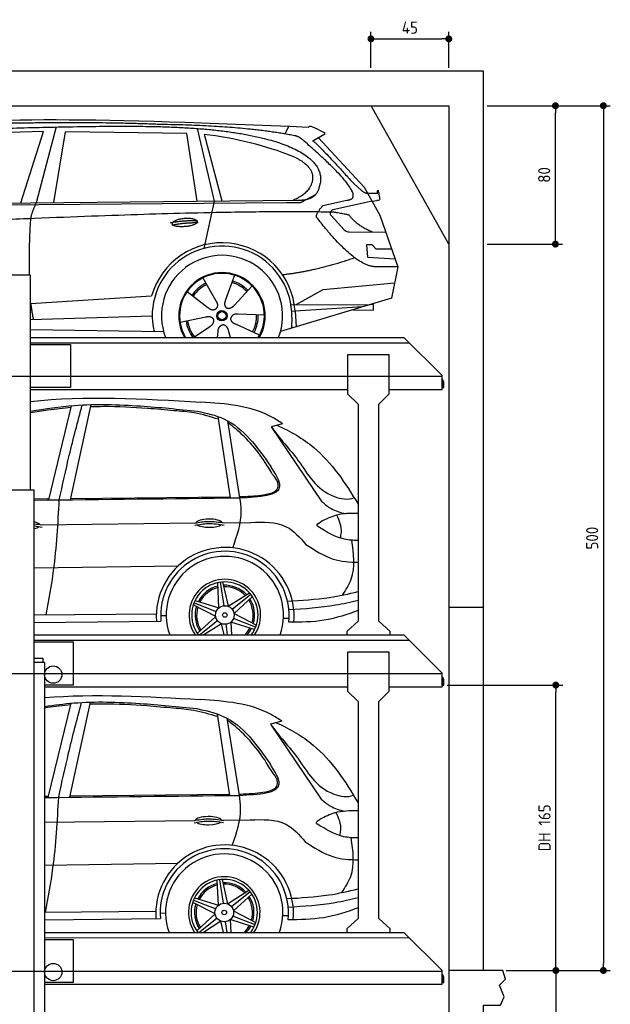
# Model space of a CAD drawing. Header units: millimetres. Extents: x -328 to 6332, y -257 to 9248.
# Tile 5 of 5: x 2919 to 6332, y 3554 to 9248. Entities that reach past the tile are written whole.
import ezdxf

# ---------------------------------------------------------------- set-up
doc = ezdxf.new("R2010")
doc.units = ezdxf.units.MM
doc.linetypes.add('GEN3', pattern=[6.25, 5, -1.25])
for name, color, linetype in [('3', 6, 'GEN3'), ('4', 3, 'Continuous'), ('5', 3, 'Continuous'), ('car', 10, 'Continuous')]:
    doc.layers.add(name, color=color, linetype=linetype)
doc.styles.get("Standard").update_dxf_attribs({"font": 'ISOCP.SHX'})
doc.dimstyles.new('GEN-ISO$0', dxfattribs={"dimscale": 20, "dimtxt": 3.5, "dimasz": 2, "dimexe": 2, "dimexo": 1, "dimgap": 1.5, "dimtad": 1, "dimdec": 1, "dimlfac": 0.1, "dimdsep": 46, "dimtxsty": 'Standard', "dimblk": 'PUNKT', "dimcen": 2, "dimclrd": 256, "dimclre": 256, "dimclrt": 2, "dimadec": 0, "dimazin": 0, "dimtp": 0.1, "dimtm": 0.1, "dimtfac": 0.71, "dimtdec": 1, "dimtmove": 2, "dimatfit": 3, "dimldrblk": 'PUNKT', "dimfxl": 0, "dimtolj": 1, "dimarcsym": 0})

# ---------------------------------------------------------------- blocks, each defined once
blk = doc.blocks.new('PUNKT')
at = {"layer": '4', "color": 0, "linetype": 'ByBlock'}
blk.add_line((-0.5, 0), (-1, 0), dxfattribs=at)
at = {"layer": '4', "color": 0, "linetype": 'ByBlock', "const_width": 0.5}
blk.add_lwpolyline([(-0.25, 0, 1), (0.25, 0, 1)], format="xyb", close=True, dxfattribs=at)
blk = doc.blocks.new('*D7')
at = {"layer": '5', "lineweight": -2}
for p, q in [((5620, 8750), (6332.3, 8750)), ((6292.3, 8710), (6292.3, 3790)), ((5731.2, 3750), (6332.3, 3750))]:
    blk.add_line(p, q, dxfattribs=at)
at = {"layer": 'DEFPOINTS', "color": 0}
for p in [(5600, 8750), (5711.2, 3750), (6292.3, 3750)]:
    blk.add_point(p, dxfattribs=at)
at = {"layer": '5', "lineweight": -2, "xscale": 40, "yscale": 40, "zscale": 40}
for p, rotation in [((6292.3, 8750), 90), ((6292.3, 3750), 270)]:
    blk.add_blockref('PUNKT', p, dxfattribs=dict(at, rotation=rotation))
at = {"layer": '5', "color": 2, "insert": (6227.3, 6250), "char_height": 70, "attachment_point": 5, "rotation": 90}
blk.add_mtext('\\A1;500', dxfattribs=at)
blk = doc.blocks.new('*D8')
at = {"layer": '5', "lineweight": -2}
for p, q in [((5620, 8750), (6055.2, 8750)), ((6015.2, 7990), (6015.2, 8710)), ((5620, 7950), (6055.2, 7950))]:
    blk.add_line(p, q, dxfattribs=at)
at = {"layer": 'DEFPOINTS', "color": 0}
for p in [(5600, 8750), (6015.2, 8750), (5600, 7950)]:
    blk.add_point(p, dxfattribs=at)
at = {"layer": '5', "lineweight": -2, "xscale": 40, "yscale": 40, "zscale": 40}
for p, rotation in [((6015.2, 8750), 90), ((6015.2, 7950), 270)]:
    blk.add_blockref('PUNKT', p, dxfattribs=dict(at, rotation=rotation))
at = {"layer": '5', "color": 2, "insert": (5950.2, 8350), "char_height": 70, "attachment_point": 5, "rotation": 90}
blk.add_mtext('\\A1;80', dxfattribs=at)
blk = doc.blocks.new('*D9')
at = {"layer": '5', "lineweight": -2}
for p, q in [((4949.1, 8970), (4949.1, 9176.7)), ((5399.1, 8970), (5399.1, 9176.7)), ((4989.1, 9136.7), (5359.1, 9136.7))]:
    blk.add_line(p, q, dxfattribs=at)
at = {"layer": 'DEFPOINTS', "color": 0}
for p in [(5399.1, 9136.7), (4949.1, 8950), (5399.1, 8950)]:
    blk.add_point(p, dxfattribs=at)
at = {"layer": '5', "lineweight": -2, "xscale": 40, "yscale": 40, "zscale": 40, "rotation": 180}
blk.add_blockref('PUNKT', (4949.1, 9136.7), dxfattribs=at)
at = {"layer": '5', "lineweight": -2, "xscale": 40, "yscale": 40, "zscale": 40}
blk.add_blockref('PUNKT', (5399.1, 9136.7), dxfattribs=at)
at = {"layer": '5', "color": 2, "insert": (5174.1, 9201.7), "char_height": 70, "attachment_point": 5}
blk.add_mtext('\\A1;45', dxfattribs=at)
blk = doc.blocks.new('*D3')
at = {"layer": '5', "lineweight": -2}
for p, q in [((5390, 5400), (6057.6, 5400)), ((6017.6, 3790), (6017.6, 5360)), ((5731.2, 3750), (6057.6, 3750))]:
    blk.add_line(p, q, dxfattribs=at)
at = {"layer": 'DEFPOINTS', "color": 0}
for p in [(5370, 5400), (6017.6, 5400), (5711.2, 3750)]:
    blk.add_point(p, dxfattribs=at)
at = {"layer": '5', "lineweight": -2, "xscale": 40, "yscale": 40, "zscale": 40}
for p, rotation in [((6017.6, 5400), 90), ((6017.6, 3750), 270)]:
    blk.add_blockref('PUNKT', p, dxfattribs=dict(at, rotation=rotation))
at = {"layer": '5', "color": 2, "insert": (5952.1, 4575), "char_height": 70, "attachment_point": 5, "rotation": 90}
blk.add_mtext('DH 165', dxfattribs=at)
blk = doc.blocks.new('*D4')
at = {"layer": '5', "lineweight": -2}
for p, q in [((5731.2, 3750), (6057.8, 3750)), ((6017.8, 3710), (6017.8, 240)), ((5420, 200), (6057.8, 200))]:
    blk.add_line(p, q, dxfattribs=at)
at = {"layer": 'DEFPOINTS', "color": 0}
for p in [(5711.2, 3750), (5400, 200), (6017.8, 200)]:
    blk.add_point(p, dxfattribs=at)
at = {"layer": '5', "lineweight": -2, "xscale": 40, "yscale": 40, "zscale": 40}
for p, rotation in [((6017.8, 3750), 90), ((6017.8, 200), 270)]:
    blk.add_blockref('PUNKT', p, dxfattribs=dict(at, rotation=rotation))
at = {"layer": '5', "color": 2, "insert": (5952.8, 1975), "char_height": 70, "attachment_point": 5, "rotation": 90}
blk.add_mtext('\\A1;355', dxfattribs=at)

msp = doc.modelspace()

# ---------------------------------------------------------------- linework, layer by layer
for p, q in [((5400, 7950), (4950, 8750)), ((2982, 7770), (2662, 7770)), ((2982, 7410), (5140, 7410)), ((5360, 7190), (5140, 7410)), ((2982, 7370), (3212.5, 7370)), ((3212.5, 7370), (3212.5, 7120)), ((4814.5, 7310), (4814.5, 7085)), ((5054.5, 7310), (4814.5, 7310)), ((5054.5, 7085), (5054.5, 7310)), ((5360, 7110), (5360, 7190)), ((3212.5, 7120), (2982, 7120)), ((5360, 7157.727), (5360, 7150)), ((2982, 7110), (4814.5, 7110)), ((4874.5, 7025), (4814.5, 7085)), ((5054.5, 7085), (4994.5, 7025)), ((5054.5, 7110), (5360, 7110)), ((4874.5, 7025), (4874.5, 6303.134)), ((4994.5, 6311.273), (4994.5, 7025)), ((2641, 6530), (3003.019, 6530)), ((3003, 265), (3003, 6530)), ((4874.5, 6303.134), (4874.5, 5770)), ((4994.5, 5770), (4994.5, 6311.273)), ((5400, 5850), (5600, 5850)), ((4874.5, 5770), (4809.5, 5710)), ((5059.5, 5710), (4994.5, 5770)), ((4809.5, 5710), (4809.5, 5690)), ((5059.5, 5690), (5059.5, 5710)), ((3003, 5690), (5140, 5690)), ((5360, 5470), (5140, 5690)), ((4814.5, 5590), (4814.5, 5365)), ((5054.5, 5590), (4814.5, 5590)), ((5054.5, 5365), (5054.5, 5590)), ((3063, 5530), (3053, 5530)), ((3063, 5530), (3063, 265)), ((5360, 5390), (5360, 5470)), ((5360, 5437.727), (5360, 5430)), ((3063, 5390), (4814.5, 5390)), ((4874.5, 5305), (4814.5, 5365)), ((5054.5, 5365), (4994.5, 5305)), ((5054.5, 5390), (5360, 5390)), ((4874.5, 5305), (4874.5, 4050)), ((4994.5, 4050), (4994.5, 5305)), ((4874.5, 4050), (4809.5, 3990)), ((5059.5, 3990), (4994.5, 4050)), ((4809.5, 3990), (4809.5, 3970)), ((5059.5, 3970), (5059.5, 3990)), ((3063, 3970), (5140, 3970)), ((5360, 3750), (5140, 3970)), ((5360, 3670), (5360, 3750)), ((5360, 3717.727), (5360, 3710)), ((5400, 3750), (5400, 3750)), ((3063, 3670), (5360, 3670))]:
    msp.add_line(p, q)
for points in [[(5600, 3750), (5600, 5850), (5600, 8950), (0, 8950), (0, 0), (5600, 0), (5600, 3550), (5698.53, 3550), (5718.661, 3597.939), (5691.114, 3665.733), (5726.078, 3699.63), (5711.245, 3750), (5400, 3750), (5400, 200), (4950, 192.931), (4950, 91.608), (4850, 91.608), (4850, 176.952), (200, 250), (200, 8750), (5400, 8750), (5400, 3750)], [(2982, 6530), (2982, 7770)], [(2982, 7380), (5170, 7380)], [(3003, 5659.522), (5170, 5660)], [(3003, 5650), (3227.5, 5650)], [(3227.5, 5650), (3227.5, 5400), (3063, 5400)], [(3063, 3939.535), (5170, 3940)], [(3063, 3930), (3227.5, 3930)], [(3227.5, 3930), (3227.5, 3680), (3063, 3680)]]:
    msp.add_lwpolyline(points)
for points in [[(5360, 7157.727, -0.18267581), (5362, 7152.435), (5362, 7120), (5370, 7120), (5370, 7152.435, 0.30561468), (5360, 7167.268)], [(5360, 5437.727, -0.18267581), (5362, 5432.435), (5362, 5400), (5370, 5400), (5370, 5432.435, 0.30561468), (5360, 5447.268)], [(5360, 3717.727, -0.18267581), (5362, 3712.435), (5362, 3680), (5370, 3680), (5370, 3712.435, 0.30561468), (5360, 3727.268)]]:
    msp.add_lwpolyline(points, format="xyb")
msp.add_lwpolyline([(3003, 5530), (3003, 5555), (3053, 5555), (3053, 5530)], close=True)
for centre in [(3112.854, 5461), (3112.854, 3741)]:
    msp.add_circle(centre, 49.854)
at = {"layer": '3'}
for p, q in [((5360, 7185), (295, 7185)), ((5360, 5465), (295, 5465)), ((5360, 3745), (295, 3745))]:
    msp.add_line(p, q, dxfattribs=at)
at = {"layer": 'car'}
for p, q in [((3057.252, 8600.766), (2463.573, 8583.428)), ((2925.031, 8188.347), (3057.252, 8600.766)), ((3130.381, 8627.154), (3015.069, 8189.218)), ((3116.722, 8190.202), (3183.803, 8600.015)), ((3885.485, 8590.116), (3183.803, 8600.015)), ((3945.134, 8618.451), (4042.225, 8199.159)), ((4452.415, 8586.798), (4474.798, 8631.499)), ((3945.021, 8198.219), (3885.485, 8590.116)), ((3985.108, 8585.916), (4088.208, 8199.604)), ((4682.386, 8585.181), (4612.317, 8546.018)), ((4645.562, 8564.599), (4909.917, 8278.658)), ((4849.595, 8299.736), (4895.211, 8259.916)), ((4909.917, 8278.658), (5000.549, 8116.504)), ((1864.847, 8178.087), (4516.662, 8203.751)), ((4042.225, 8199.159), (3983.846, 7924.935)), ((4923.663, 8245.496), (4988.005, 8244.588)), ((4955.233, 8197.581), (4982.927, 8201.59)), ((1817.949, 8168.743), (4461.187, 8189.755)), ((4461.187, 8189.755), (4544.067, 8191.223)), ((4955.233, 8197.581), (4728.837, 8147.656)), ((4718.457, 8114.55), (4793.514, 8033.346)), ((5000.549, 8116.504), (5104.908, 7818.859)), ((4822.739, 8020.497), (5034.487, 8019.707)), ((4955.233, 7945.631), (4922.575, 7945.631)), ((4922.575, 7945.631), (4929.439, 7874.135)), ((4979.019, 7919.813), (4955.233, 7945.631)), ((5069.512, 7919.813), (4979.019, 7919.813)), ((4929.439, 7874.135), (5088.524, 7865.588)), ((5104.908, 7818.859), (4988.005, 7819.295)), ((5104.908, 7818.859), (5067.02, 7636.908)), ((3977.79, 7754.646), (4052.433, 7622.904)), ((4159.937, 7770.04), (4108.463, 7627.64)), ((4262.047, 7708.274), (4159.82, 7596.575)), ((4516.726, 7601.424), (4672.051, 7688.239)), ((4672.051, 7688.239), (5085.455, 7725.439)), ((2982, 7605.681), (3649.198, 7648.247)), ((3649.198, 7648.247), (3681.666, 7650.319)), ((3887.494, 7676.62), (4007.018, 7583.661)), ((5067.02, 7636.908), (4426.326, 7444.107)), ((4486.356, 7601.537), (4943.806, 7599.829)), ((4901.881, 7587.213), (4510.26, 7562.229)), ((4963.566, 7601.496), (4950.1, 7601.724)), ((4963.013, 7568.807), (4963.566, 7601.496)), ((2982, 7513.833), (3685.423, 7535.707)), ((3845.848, 7498.631), (3994.207, 7528.91)), ((4332.974, 7539.799), (4181.637, 7544.75)), ((4491.771, 7528.498), (4490.671, 7463.47)), ((4510.26, 7562.229), (4491.01, 7561)), ((4510.26, 7562.229), (4516.073, 7471.114)), ((4847.222, 7570.765), (4963.013, 7568.807)), ((3923.665, 7410), (4017.496, 7473.591)), ((4305.786, 7423.6), (4167.963, 7486.307)), ((2982, 7457.098), (3750.513, 7444.107)), ((4061.701, 7410), (4065.609, 7444.488)), ((4136.85, 7410), (4125.417, 7449.543)), ((3087.205, 6470.68), (3219.425, 7015.426)), ((3212.571, 6472.055), (3332.264, 7021.71)), ((4137.776, 6482.204), (4066.46, 6952.845)), ((4192.09, 6482.799), (4121.303, 6928.591)), ((4137.558, 6905.302), (4123.258, 6916.275)), ((4437.386, 6911.758), (4372.954, 6893.84)), ((4372.954, 6893.84), (4665.744, 6460.71)), ((3003, 6477.871), (3089.162, 6478.742)), ((3214.303, 6480.007), (4136.697, 6489.329)), ((3039.821, 6327.788), (3934.333, 6337.566)), ((4094.015, 6339.312), (4254.703, 6341.068)), ((3003, 6078.28), (3836.177, 6089.842)), ((4070.83, 5847.03), (4064.038, 5992.607)), ((4077.519, 5995.045), (4098.077, 5858.745)), ((4092.101, 5996.579), (4123.821, 5855.705)), ((4123.821, 5855.705), (4246.498, 5934.376)), ((4255.351, 5923.919), (4147.59, 5837.966)), ((3927.007, 5876.601), (4055.325, 5826.255)), ((3932.969, 5889.997), (4070.83, 5847.03)), ((4263.97, 5912.058), (4157.83, 5814.151)), ((3003, 5806.052), (3708.992, 5812.179)), ((4051.847, 5796.8), (3922.378, 5863.707)), ((4157.83, 5814.151), (4287.299, 5747.245)), ((3003, 5761.839), (3735.743, 5769.788)), ((3734.245, 5802.642), (3765.649, 5802.397)), ((3945.706, 5698.893), (4051.847, 5796.8)), ((3958.047, 5690), (4062.087, 5772.985)), ((4085.856, 5755.246), (3984.112, 5690)), ((4100.547, 5690), (4085.856, 5755.246)), ((4120.982, 5690), (4111.6, 5752.207)), ((4276.707, 5720.955), (4138.847, 5763.922)), ((4138.847, 5763.922), (4142.296, 5690)), ((4282.67, 5734.35), (4154.352, 5784.697)), ((4443.376, 5787.693), (4475.427, 5787.177)), ((3083.609, 4750.636), (3215.829, 5295.383)), ((3208.976, 4752.011), (3328.668, 5301.667)), ((4134.181, 4762.16), (4062.865, 5232.801)), ((4188.494, 4762.755), (4117.707, 5208.548)), ((4133.963, 5185.258), (4119.663, 5196.231)), ((4433.791, 5191.714), (4369.358, 5173.796)), ((4369.358, 5173.796), (4662.148, 4740.666)), ((3063, 4758.47), (3085.566, 4758.698)), ((3210.707, 4759.963), (4133.101, 4769.285)), ((3063, 4608.037), (3930.738, 4617.522)), ((4090.419, 4619.268), (4251.107, 4621.024)), ((3063, 4359.119), (3832.581, 4369.799)), ((4067.234, 4126.986), (4060.442, 4272.563)), ((4073.924, 4275.001), (4094.481, 4138.701)), ((4088.506, 4276.535), (4120.225, 4135.661)), ((4120.225, 4135.661), (4242.903, 4214.332)), ((3923.412, 4156.557), (4051.73, 4106.211)), ((3929.374, 4169.953), (4067.234, 4126.986)), ((4251.755, 4203.875), (4143.995, 4117.922)), ((4260.375, 4192.014), (4154.234, 4094.107)), ((4048.252, 4076.756), (3918.782, 4143.663)), ((3063, 4086.56), (3705.397, 4092.135)), ((3063, 4042.485), (3732.148, 4049.744)), ((3730.649, 4082.599), (3762.054, 4082.353)), ((3942.111, 3978.849), (4048.252, 4076.756)), ((3954.507, 3970), (4058.491, 4052.942)), ((4273.112, 4000.911), (4135.252, 4043.878)), ((4135.252, 4043.878), (4138.699, 3970)), ((4279.074, 4014.306), (4150.756, 4064.653)), ((4154.234, 4094.107), (4283.704, 4027.201)), ((4439.781, 4067.649), (4471.831, 4067.133)), ((4082.261, 4035.202), (3980.585, 3970)), ((4096.942, 3970), (4082.261, 4035.202)), ((4117.38, 3970), (4108.005, 4032.163))]:
    msp.add_line(p, q, dxfattribs=at)
for centre, radius in [((4088.006, 7535.837), 30.149), ((4088.006, 7535.837), 23.625), ((4104.838, 5805.476), 53.697), ((4104.838, 5805.476), 13.14), ((4101.243, 4085.432), 53.697), ((4101.243, 4085.432), 13.14)]:
    msp.add_circle(centre, radius, dxfattribs=at)
for centre, radius, start, end in [((4733.144, 8128.126), 20, 102.435753, 222.747291), ((4822.888, 8060.497), 40, 222.747291, 269.78612), ((4088.42, 7535.316), 422.698, 3.650408, 164.21264), ((4088.42, 7535.316), 403.409, 359.031542, 193.114614), ((4088.42, 7535.316), 350, 339.019775, 200.980225), ((4088.42, 7535.316), 250, 329.916339, 210.083661), ((4088.006, 7535.837), 245, 329.094752, 210.905248), ((4088.006, 7535.837), 209.639, 116.262002, 145.39945), ((4088.006, 7535.837), 200.649, 116.115177, 145.546276), ((4088.006, 7535.837), 200.649, 44.115177, 73.546276), ((4088.006, 7535.837), 209.639, 44.262002, 73.39945), ((4088.006, 7535.837), 200.649, 332.115177, 1.546276), ((4088.006, 7535.837), 209.639, 332.262002, 1.39945), ((4088.006, 7535.837), 209.639, 188.262002, 216.888086), ((4088.006, 7535.837), 200.649, 188.115177, 217.546276), ((4106.951, 5797.853), 398.216, 355.058377, 184.082057), ((4105.006, 5803.089), 370.762, 353.877842, 185.153046), ((4104.738, 5805.431), 339.102, 340.098689, 199.901311), ((4104.838, 5805.476), 206.829, 326.060712, 213.939288), ((4104.838, 5805.476), 191.528, 322.920721, 217.079279), ((4104.838, 5805.476), 172.008, 103.40479, 152.796276), ((4104.838, 5805.476), 163.324, 103.982841, 152.264526), ((4104.838, 5805.476), 172.008, 43.40479, 92.796276), ((4104.838, 5805.476), 163.324, 43.982841, 92.264526), ((4104.838, 5805.476), 163.324, 343.982841, 32.264526), ((4104.838, 5805.476), 172.008, 343.40479, 32.796276), ((4104.838, 5805.476), 172.008, 163.40479, 212.796276), ((4104.838, 5805.476), 163.324, 163.982841, 212.264526), ((4104.838, 5805.476), 163.324, 315.005896, 332.264526), ((4104.838, 5805.476), 172.008, 317.829583, 332.796276), ((4104.838, 5805.476), 163.324, 223.982841, 224.994104), ((4103.355, 4077.809), 398.216, 355.058377, 184.082057), ((4101.411, 4083.045), 370.762, 353.877842, 185.153046), ((4101.143, 4085.387), 339.102, 340.106567, 199.893433), ((4101.243, 4085.432), 206.829, 326.07535, 213.92465), ((4101.243, 4085.432), 191.528, 322.937158, 217.062842), ((4101.243, 4085.432), 172.008, 103.40479, 152.796276), ((4101.243, 4085.432), 163.324, 103.982841, 152.264526), ((4101.243, 4085.432), 172.008, 43.40479, 92.796276), ((4101.243, 4085.432), 163.324, 43.982841, 92.264526), ((4101.243, 4085.432), 163.324, 343.982841, 32.264526), ((4101.243, 4085.432), 172.008, 343.40479, 32.796276), ((4101.243, 4085.432), 172.008, 163.40479, 212.796276), ((4101.243, 4085.432), 163.324, 163.982841, 212.264526), ((4101.243, 4085.432), 163.324, 315.027641, 332.264526), ((4101.243, 4085.432), 172.008, 317.849285, 332.796276), ((4101.243, 4085.432), 163.324, 223.982841, 224.972359)]:
    msp.add_arc(centre, radius, start, end, dxfattribs=at)
for centre, start_param, end_param in [((2961.038, 6324.592), 3.30159827, 4.12713917), ((4013.954, 6336.307), 3.30159827, 6.20058583), ((4013.954, 6336.307), 0.41469095, 2.78263354), ((2961.038, 6324.592), 2.15604614, 2.78263354), ((4010.359, 4616.263), 3.30159827, 6.20058583), ((4010.359, 4616.263), 0.41469095, 2.78263354)]:
    msp.add_ellipse(centre, major_axis=(-75.962, 0), ratio=0.31078981, start_param=start_param, end_param=end_param, dxfattribs=at)
for points, degree in [([(2243.703, 8619.956), (2655.659, 8691.514), (3415.846, 8679.032), (4588.352, 8626.48)], 3), ([(3738.42, 8641.384), (3390.06, 8657.582), (2774.177, 8647.22)], 2), ([(4513.987, 8575.428), (4212.861, 8635.297), (3738.42, 8641.384)], 2), ([(4588.352, 8626.48), (4596.729, 8645.968), (4644.133, 8609.266), (4681.604, 8593.762)], 3), ([(3985.108, 8585.916), (4156.962, 8569.332), (4353.058, 8514.636), (4486.356, 8463.219)], 3), ([(4563.679, 8545.045), (4537.721, 8570.736), (4513.987, 8575.428)], 2), ([(4809.294, 8204.166), (4950.025, 8209.085), (4563.679, 8545.045)], 2), ([(4612.317, 8546.018), (4616.556, 8556.756), (4849.595, 8299.736)], 2), ([(4682.386, 8585.181), (4684.051, 8586.825), (4679.555, 8588.991), (4684.133, 8592.716), (4681.604, 8593.762)], 4), ([(4486.356, 8463.219), (4602.044, 8413.309), (4611.695, 8347.178)], 2), ([(4611.695, 8347.178), (4617.301, 8252.703), (4500.013, 8203.59)], 2), ([(4516.662, 8203.751), (4566.749, 8204.236), (4634.392, 8206.594), (4647.449, 8256.439), (4655.687, 8299.673)], 4), ([(4895.211, 8259.916), (4903.52, 8252.663), (4921.302, 8242.636), (4925.899, 8245.12), (4927.802, 8246.659)], 4), ([(4988.005, 8244.588), (4986.077, 8292.593), (5000.563, 8209.288)], 2), ([(4544.067, 8191.223), (4574.413, 8207.482), (4630.02, 8237.357)], 2), ([(4672.074, 8172.752), (4809.294, 8204.166)], 1), ([(5000.563, 8209.288), (5000.819, 8205.578), (4993.066, 8203.056), (4982.913, 8201.588)], 3), ([(2983.957, 8097.021), (2986.787, 8128.037), (3015.069, 8189.218)], 2), ([(4634.39, 8106.32), (4632.122, 8130.471), (4672.074, 8172.752)], 2), ([(4735.956, 8134.052), (3859.301, 8154.437), (1427.272, 8019.972)], 2), ([(2976.873, 7770), (2972.872, 7968.642), (2983.957, 8097.021)], 2), ([(3790.53, 8073.317), (3865.955, 8090.212), (3949.469, 8084.428)], 2), ([(4988.005, 7819.295), (4865.023, 7806.48), (4634.39, 8106.32)], 2), ([(4823.8, 8116.476), (4822.512, 8119.476), (4735.956, 8134.052)], 2), ([(4955.233, 8020.003), (4869.571, 8055.105), (4823.8, 8116.476)], 2), ([(3797.707, 8060.485), (3871.715, 8075.078), (3949.63, 8074.335)], 2), ([(4856.091, 7870.651), (4631.405, 7793.197), (4438.626, 7772.02)], 2), ([(2982.231, 7605.696), (2992.371, 7540.82), (2997.387, 7514.311)], 2), ([(4007.018, 7583.661), (4030.514, 7561.986), (4053.707, 7575.53)], 2), ([(4052.433, 7622.904), (4070.471, 7596.513), (4053.707, 7575.53)], 2), ([(4108.463, 7627.64), (4103.925, 7615.085), (4099.973, 7601.056), (4104.353, 7587.259), (4115.158, 7580.724)], 4), ([(4159.82, 7596.575), (4150.807, 7586.727), (4140.216, 7576.714), (4125.963, 7574.188), (4115.158, 7580.724)], 4), ([(3994.207, 7528.91), (4024.881, 7537.91), (4039.656, 7515.482)], 2), ([(4017.496, 7473.591), (4045.371, 7489.24), (4039.656, 7515.482)], 2), ([(4167.963, 7486.307), (4137.857, 7497.056), (4139.086, 7523.885)], 2), ([(4181.637, 7544.75), (4149.888, 7548.474), (4139.086, 7523.885)], 2), ([(4065.609, 7444.488), (4066.528, 7476.442), (4092.424, 7483.564)], 2), ([(4125.417, 7449.543), (4119.148, 7480.889), (4092.424, 7483.564)], 2), ([(2982, 7040.57), (3298.096, 7074.59), (3632.142, 7055.634), (3966.188, 7036.677)], 3), ([(3003, 6469.757), (3399.363, 6474.104), (3795.726, 6478.452), (4192.09, 6482.799)], 3), ([(3003, 6332.72), (3018.2, 6331.065), (3033.411, 6328.763), (3048.622, 6326.461)], 3), ([(3003, 6320.106), (3018.105, 6318.454), (3033.22, 6316.166), (3048.336, 6313.879)], 3), ([(3063, 5328.371), (3353.81, 5351.18), (3658.201, 5333.907), (3962.592, 5316.634)], 3), ([(3063, 4750.41), (3438.165, 4754.525), (3813.329, 4758.64), (4188.494, 4762.755)], 3)]:
    msp.add_open_spline(points, degree=degree, dxfattribs=at)
for points, degree, knots in [([(2413.4, 8607.775), (2440.328, 8608.821), (2579.344, 8613.195), (3600.563, 8642.702), (4220.837, 8641.938), (4691.256, 8486.345), (4655.687, 8299.673)], 4, [0.082131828, 0.082131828, 0.082131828, 0.082131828, 0.082131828, 0.258851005, 0.508851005, 1, 1, 1, 1, 1]), ([(3799.417, 8068.024), (3798.556, 8076.265), (3819.558, 8092.611), (3902.232, 8112.742), (3995.197, 8079.67), (3908.902, 8048.037), (3824.128, 8048.671), (3800.279, 8059.788), (3799.417, 8068.024)], 5, [0, 0, 0, 0, 0, 0, 0.30010604, 0.50010604, 0.70010604, 1, 1, 1, 1, 1, 1]), ([(2982, 6984.896), (3066.407, 6997.683), (3276.861, 7028.957), (3600.818, 7019.646), (3836.626, 6995.365), (3945.91, 6984.112)], 3, [10.68475834, 10.68475834, 10.68475834, 10.68475834, 266.44299655, 648.21891162, 977.97646051, 977.97646051, 977.97646051, 977.97646051]), ([(3217.017, 7005.506), (3172.134, 7000.711), (3093.566, 6992.316), (3015.387, 6980.241), (2982, 6974.301)], 3, [0, 0, 0, 0, 135.42187763, 237.05695073, 237.05695073, 237.05695073, 237.05695073]), ([(4372.954, 6893.84), (4421.253, 6825.578), (4550.214, 6692.336), (4644.26, 6501.795), (4817.348, 6468.824), (4851.296, 6484.363)], 3, [83.69476525, 83.69476525, 83.69476525, 83.69476525, 349.88845665, 664.17644917, 768.60996904, 768.60996904, 768.60996904, 768.60996904]), ([(4405.743, 6902.958), (4483.361, 6868.235), (4676.866, 6756.014), (4801.98, 6568.565), (4874.5, 6445.604)], 3, [454.44392583, 454.44392583, 454.44392583, 454.44392583, 706.37515419, 1123.86010284, 1123.86010284, 1123.86010284, 1123.86010284]), ([(4874.5, 6392.71), (4829.838, 6393.754), (4754.797, 6392.008), (4687.313, 6358.627), (4659.548, 6344.893)], 3, [30.63729318, 30.63729318, 30.63729318, 30.63729318, 162.04579649, 253.90200018, 253.90200018, 253.90200018, 253.90200018]), ([(4874.5, 6237.034), (4847.661, 6236.533), (4765.436, 6241.506), (4692.198, 6286.151), (4642.444, 6316.482)], 3, [84.60969983, 84.60969983, 84.60969983, 84.60969983, 164.73181462, 334.4888499, 334.4888499, 334.4888499, 334.4888499]), ([(4573.171, 6214.007), (4624.516, 6180.585), (4717.644, 6119.964), (4825.077, 6110.203), (4874.5, 6110.167)], 3, [0, 0, 0, 0, 179.65793334, 325.86159334, 325.86159334, 325.86159334, 325.86159334]), ([(4466.464, 5885.626), (4547.777, 5890.221), (4685.467, 5898.001), (4819.75, 5927.462), (4874.5, 5941.004)], 3, [0, 0, 0, 0, 243.68596126, 412.64474428, 412.64474428, 412.64474428, 412.64474428]), ([(4474.223, 5836.907), (4565.041, 5842.65), (4700.071, 5851.189), (4831.605, 5880.668), (4874.5, 5891.352)], 3, [0, 0, 0, 0, 272.18716284, 404.690605, 404.690605, 404.690605, 404.690605]), ([(4874.5, 5831.258), (4815.534, 5808.919), (4682.844, 5765.524), (4542.582, 5763.3), (4473.654, 5763.547)], 3, [103.96386615, 103.96386615, 103.96386615, 103.96386615, 317.65843533, 522.70568972, 522.70568972, 522.70568972, 522.70568972]), ([(3063, 5277.368), (3119.261, 5285.348), (3301.873, 5308.091), (3597.222, 5299.602), (3833.03, 5275.321), (3942.315, 5264.069)], 3, [96.10303521, 96.10303521, 96.10303521, 96.10303521, 266.44299655, 648.21891162, 977.97646051, 977.97646051, 977.97646051, 977.97646051]), ([(3213.421, 5285.462), (3168.538, 5280.667), (3118.339, 5275.303), (3068.298, 5268.437), (3063, 5267.693)], 3, [0, 0, 0, 0, 135.42187763, 151.46370793, 151.46370793, 151.46370793, 151.46370793]), ([(4402.147, 5182.914), (4479.765, 5148.191), (4675.268, 5034.812), (4800.959, 4844.645), (4874.5, 4719.451)], 3, [454.44392583, 454.44392583, 454.44392583, 454.44392583, 706.37515419, 1130.76812514, 1130.76812514, 1130.76812514, 1130.76812514]), ([(4369.358, 5173.796), (4417.657, 5105.534), (4546.618, 4972.293), (4640.664, 4781.751), (4813.753, 4748.78), (4847.7, 4764.319)], 3, [83.69476525, 83.69476525, 83.69476525, 83.69476525, 349.88845665, 664.17644917, 768.60996904, 768.60996904, 768.60996904, 768.60996904]), ([(4874.5, 4672.577), (4828.614, 4673.757), (4752.267, 4672.491), (4683.717, 4638.583), (4655.953, 4624.849)], 3, [27.11199243, 27.11199243, 27.11199243, 27.11199243, 162.04579649, 253.90200018, 253.90200018, 253.90200018, 253.90200018]), ([(4874.5, 4517.069), (4846.42, 4516.355), (4762.888, 4520.823), (4688.603, 4566.107), (4638.848, 4596.438)], 3, [81.03467239, 81.03467239, 81.03467239, 81.03467239, 164.73181462, 334.4888499, 334.4888499, 334.4888499, 334.4888499]), ([(4569.576, 4493.963), (4620.92, 4460.541), (4715.061, 4399.261), (4823.819, 4389.953), (4874.5, 4390.128)], 3, [0, 0, 0, 0, 179.65793334, 329.40488134, 329.40488134, 329.40488134, 329.40488134]), ([(4462.869, 4165.582), (4544.181, 4170.177), (4683.106, 4178.027), (4818.562, 4207.948), (4874.5, 4221.852)], 3, [0, 0, 0, 0, 243.68596126, 416.34365192, 416.34365192, 416.34365192, 416.34365192]), ([(4470.627, 4116.863), (4561.446, 4122.606), (4697.711, 4131.223), (4830.417, 4161.165), (4874.5, 4172.206)], 3, [0, 0, 0, 0, 272.18716284, 408.39322817, 408.39322817, 408.39322817, 408.39322817]), ([(4874.5, 4112.58), (4814.699, 4089.783), (4680.708, 4045.504), (4538.987, 4043.256), (4470.058, 4043.504)], 3, [99.60721042, 99.60721042, 99.60721042, 99.60721042, 317.65843533, 522.70568972, 522.70568972, 522.70568972, 522.70568972])]:
    msp.add_open_spline(points, degree=degree, knots=knots, dxfattribs=at)
for points in [[(3148.169, 6471.349), (3205.588, 6728.492), (3280.25, 7019.634)], [(4068.835, 6937.174), (3928.367, 6973.635), (3812.05, 6986.418), (3657.366, 6999.81), (3403.417, 7010.158), (3329.505, 7009.043)], [(4437.386, 6911.758), (4376.127, 6949.696), (3966.188, 7036.677)], [(3945.91, 6984.112), (4099.423, 6939.574), (4370.165, 6664.536)], [(4380.96, 6618.71), (4357.251, 6658.012), (4179.544, 6871.225), (4137.558, 6905.302)], [(4192.09, 6482.799), (4422.585, 6550.002), (4370.165, 6664.536)], [(4413.377, 6550.4), (4410.045, 6571.968), (4380.96, 6618.71)], [(4343.692, 6503.317), (4381.49, 6514.086), (4408.748, 6535.922), (4413.377, 6550.4)], [(4190.966, 6489.877), (4283.403, 6495.378), (4343.692, 6503.317)], [(3072.397, 5806.654), (3115.174, 6063.11), (3148.169, 6471.349)], [(4150.528, 6193.678), (4199.45, 6408.839), (4192.09, 6482.799)], [(4665.744, 6460.71), (4718.341, 6420.471), (4800.406, 6390.963)], [(4772.038, 6250.328), (4778.546, 6283.155), (4752.045, 6382.887)], [(3931.017, 6324.45), (4007.694, 6334.172), (4101.252, 6325.594)], [(3931.303, 6337.032), (4007.98, 6346.755), (4101.538, 6338.176)], [(4254.703, 6341.068), (4460.042, 6315.775), (4573.171, 6214.007)], [(4642.444, 6316.482), (4638.599, 6320.582), (4659.548, 6344.893)], [(4784.759, 5920.537), (4835.614, 6013.529), (4839.085, 6237.779)], [(3144.574, 4751.305), (3201.993, 5008.448), (3276.655, 5299.59)], [(4433.791, 5191.714), (4372.532, 5229.652), (3962.592, 5316.634)], [(4065.239, 5217.13), (3924.772, 5253.592), (3808.454, 5266.374), (3653.771, 5279.766), (3399.821, 5290.114), (3325.91, 5288.999)], [(3942.315, 5264.069), (4095.828, 5219.53), (4366.569, 4944.492)], [(4377.365, 4898.666), (4353.655, 4937.968), (4175.948, 5151.181), (4133.963, 5185.258)], [(4188.494, 4762.755), (4418.99, 4829.959), (4366.569, 4944.492)], [(4409.782, 4830.356), (4406.45, 4851.924), (4377.365, 4898.666)], [(4187.37, 4769.834), (4279.808, 4775.334), (4340.097, 4783.274)], [(4340.097, 4783.274), (4377.894, 4794.042), (4405.153, 4815.878), (4409.782, 4830.356)], [(3068.801, 4086.61), (3111.578, 4343.066), (3144.574, 4751.305)], [(4146.933, 4473.634), (4195.854, 4688.795), (4188.494, 4762.755)], [(4662.148, 4740.666), (4714.745, 4700.427), (4796.811, 4670.92)], [(3927.421, 4604.406), (4004.099, 4614.129), (4097.656, 4605.55)], [(3927.707, 4616.988), (4004.385, 4626.711), (4097.943, 4618.132)], [(4251.107, 4621.024), (4456.446, 4595.731), (4569.576, 4493.963)], [(4638.848, 4596.438), (4635.003, 4600.538), (4655.953, 4624.849)], [(4768.443, 4530.284), (4774.95, 4563.111), (4748.449, 4662.843)], [(4781.163, 4200.493), (4832.018, 4293.486), (4835.49, 4517.735)]]:
    msp.add_spline(points, degree=3, dxfattribs=at)
at = {"layer": 'DEFPOINTS', "color": 0, "linetype": 'ByBlock'}
msp.add_point((5313.165, 5390), dxfattribs=at)
msp.add_point((5313.165, 5390), dxfattribs=at)

# ---------------------------------------------------------------- dimensions: what is measured, and where the dimension line sits
at = {"layer": '5'}
dim = msp.add_linear_dim(base=(5399.121, 9136.653), p1=(4949.121, 8950), p2=(5399.121, 8950), dimstyle='GEN-ISO$0', override={"dimlfac": 0.1}, dxfattribs=at)
dim.commit()
dim.dimension.update_dxf_attribs({"geometry": '*D9', "text_midpoint": (5174.121, 9201.653)})
for base, p1, p2, override, picture, middle in [((6292.315, 3750), (5600, 8750), (5711.245, 3750), {"dimlfac": 0.1}, '*D7', (6227.315, 6250)), ((6015.182, 8750), (5600, 7950), (5600, 8750), {"dimlfac": 0.1}, '*D8', (5950.182, 8350)), ((6017.773, 200), (5711.245, 3750), (5400, 200), {"dimdec": 2, "dimtdec": 0}, '*D4', (5952.773, 1975))]:
    dim = msp.add_linear_dim(base=base, p1=p1, p2=p2, angle=90, dimstyle='GEN-ISO$0', override=override, dxfattribs=at)
    dim.commit()
    dim.dimension.update_dxf_attribs({"geometry": picture, "text_midpoint": middle})
dim = msp.add_linear_dim(base=(6017.564, 5400), p1=(5711.245, 3750), p2=(5370, 5400), angle=90, text='DH <>', dimstyle='GEN-ISO$0', override={"dimscale": 20, "dimlfac": 0.1, "dimtolj": 0}, dxfattribs=at)
dim.commit()
dim.dimension.update_dxf_attribs({"geometry": '*D3', "text_midpoint": (5952.077, 4575)})

doc.saveas('drawing.dxf')
